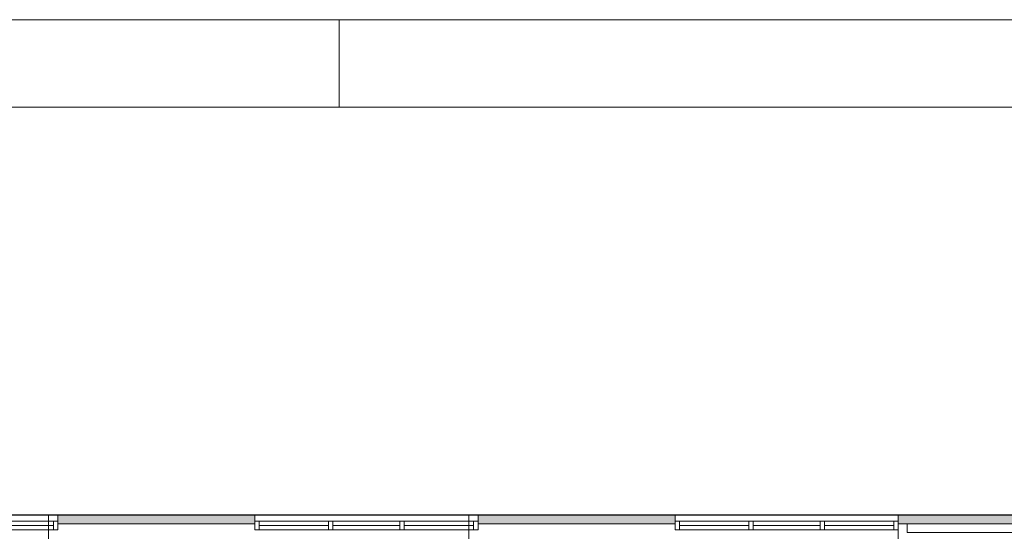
# Model space of a CAD drawing. Header units: millimetres. Extents: x 84337 to 168437, y -3060 to 56340.
# Tile 65 of 84: x 122790 to 134036, y 50499 to 56340. Entities that reach past the tile are written whole.
import ezdxf
from ezdxf.xclip import XClip

# ---------------------------------------------------------------- set-up
doc = ezdxf.new("R2010")
doc.units = ezdxf.units.MM
doc.header["$PDMODE"] = 3
doc.header["$PDSIZE"] = 1
doc.linetypes.add('DGN1', pattern=[504.6, 0, -504.6])
doc.linetypes.add('DGN4', pattern=[1345.6, 672.8, -336.4, 0, -336.4])
for name, color, linetype in [('1', 7, 'Continuous'), ('16', 7, 'Continuous'), ('30', 7, 'Continuous'), ('32', 7, 'Continuous'), ('56', 7, 'Continuous'), ('58', 7, 'Continuous'), ('62', 7, 'Continuous')]:
    doc.layers.add(name, color=color, linetype=linetype)
doc.styles.add('dgn003', font='dgn003.shx')
doc.styles.get("Standard").update_dxf_attribs({"font": 'arial.ttf'})
doc.dimstyles.get("Standard").update_dxf_attribs({"dimtxt": 0.18, "dimasz": 0.18, "dimexe": 0.18, "dimexo": 0.0625, "dimgap": 0.09, "dimtad": 0, "dimtih": 1, "dimtoh": 1, "dimdec": 4, "dimzin": 0, "dimdsep": 46, "dimtxsty": 'Standard', "dimcen": 0.09, "dimadec": 0, "dimazin": 0, "dimtfac": 1, "dimtdec": 4, "dimtofl": 0, "dimtmove": 0, "dimatfit": 3, "dimfxl": 1, "dimtolj": 1, "dimtzin": 0, "dimarcsym": 0})

# ---------------------------------------------------------------- blocks, each defined once
blk = doc.blocks.new('_DotSmall')
at = {"color": 0, "linetype": 'ByBlock', "const_width": 0.5}
blk.add_lwpolyline([(-0.0625, 0, 1), (0.0625, 0, 1)], format="xyb", close=True, dxfattribs=at)
blk = doc.blocks.new('*D7941')
at = {"layer": '58', "color": 3, "linetype": 'Continuous', "lineweight": 0, "transparency": 16777216}
blk.add_line((30605, 50908), (33155, 50908), dxfattribs=at)
at = {"layer": 'Defpoints', "color": 0, "linetype": 'Continuous', "transparency": 16777216}
for p in [(33155, 50908), (30605, 48908), (33155, 48908)]:
    blk.add_point(p, dxfattribs=at)
at = {"layer": '58', "color": 3, "linetype": 'Continuous', "lineweight": 0, "transparency": 16777216, "xscale": 1080, "yscale": 1080, "zscale": 1080, "rotation": 180}
blk.add_blockref('_DotSmall', (30605, 50908), dxfattribs=at)
at = {"layer": '58', "color": 3, "linetype": 'Continuous', "lineweight": 0, "transparency": 16777216, "xscale": 1080, "yscale": 1080, "zscale": 1080}
blk.add_blockref('_DotSmall', (33155, 50908), dxfattribs=at)
at = {"layer": '58', "color": 3, "linetype": 'Continuous', "lineweight": 0, "transparency": 16777216, "insert": (31880, 51110), "char_height": 200, "attachment_point": 5, "style": 'dgn003'}
blk.add_mtext('\\A1;2550', dxfattribs=at)
blk = doc.blocks.new('*D7943')
at = {"layer": '58', "color": 3, "linetype": 'Continuous', "lineweight": 0, "transparency": 16777216}
blk.add_line((35405, 50908), (37955, 50908), dxfattribs=at)
at = {"layer": 'Defpoints', "color": 0, "linetype": 'Continuous', "transparency": 16777216}
for p in [(37955, 50908), (35405, 48908), (37955, 48908)]:
    blk.add_point(p, dxfattribs=at)
at = {"layer": '58', "color": 3, "linetype": 'Continuous', "lineweight": 0, "transparency": 16777216, "xscale": 1080, "yscale": 1080, "zscale": 1080, "rotation": 180}
blk.add_blockref('_DotSmall', (35405, 50908), dxfattribs=at)
at = {"layer": '58', "color": 3, "linetype": 'Continuous', "lineweight": 0, "transparency": 16777216, "xscale": 1080, "yscale": 1080, "zscale": 1080}
blk.add_blockref('_DotSmall', (37955, 50908), dxfattribs=at)
at = {"layer": '58', "color": 3, "linetype": 'Continuous', "lineweight": 0, "transparency": 16777216, "insert": (36680, 51110), "char_height": 200, "attachment_point": 5, "style": 'dgn003'}
blk.add_mtext('\\A1;2550', dxfattribs=at)
blk = doc.blocks.new('*D7944')
at = {"layer": '58', "color": 3, "linetype": 'Continuous', "lineweight": 0, "transparency": 16777216}
blk.add_line((35405, 50908), (33155, 50908), dxfattribs=at)
at = {"layer": 'Defpoints', "color": 0, "linetype": 'Continuous', "transparency": 16777216}
for p in [(33155, 50908), (33155, 48908), (35405, 48908)]:
    blk.add_point(p, dxfattribs=at)
at = {"layer": '58', "color": 3, "linetype": 'Continuous', "lineweight": 0, "transparency": 16777216, "xscale": 1080, "yscale": 1080, "zscale": 1080, "rotation": 180}
blk.add_blockref('_DotSmall', (33155, 50908), dxfattribs=at)
at = {"layer": '58', "color": 3, "linetype": 'Continuous', "lineweight": 0, "transparency": 16777216, "xscale": 1080, "yscale": 1080, "zscale": 1080}
blk.add_blockref('_DotSmall', (35405, 50908), dxfattribs=at)
at = {"layer": '58', "color": 3, "linetype": 'Continuous', "lineweight": 0, "transparency": 16777216, "insert": (34280, 51110), "char_height": 200, "attachment_point": 5, "style": 'dgn003'}
blk.add_mtext('\\A1;2250', dxfattribs=at)
blk = doc.blocks.new('*D7945')
at = {"layer": '58', "color": 3, "linetype": 'Continuous', "lineweight": 0, "transparency": 16777216}
blk.add_line((40205, 50908), (42755, 50908), dxfattribs=at)
at = {"layer": 'Defpoints', "color": 0, "linetype": 'Continuous', "transparency": 16777216}
for p in [(42755, 50908), (40205, 48908), (42755, 48908)]:
    blk.add_point(p, dxfattribs=at)
at = {"layer": '58', "color": 3, "linetype": 'Continuous', "lineweight": 0, "transparency": 16777216, "xscale": 1080, "yscale": 1080, "zscale": 1080, "rotation": 180}
blk.add_blockref('_DotSmall', (40205, 50908), dxfattribs=at)
at = {"layer": '58', "color": 3, "linetype": 'Continuous', "lineweight": 0, "transparency": 16777216, "xscale": 1080, "yscale": 1080, "zscale": 1080}
blk.add_blockref('_DotSmall', (42755, 50908), dxfattribs=at)
at = {"layer": '58', "color": 3, "linetype": 'Continuous', "lineweight": 0, "transparency": 16777216, "insert": (41480, 51110), "char_height": 200, "attachment_point": 5, "style": 'dgn003'}
blk.add_mtext('\\A1;2550', dxfattribs=at)
blk = doc.blocks.new('*D7946')
at = {"layer": '58', "color": 3, "linetype": 'Continuous', "lineweight": 0, "transparency": 16777216}
blk.add_line((40205, 50908), (37955, 50908), dxfattribs=at)
at = {"layer": 'Defpoints', "color": 0, "linetype": 'Continuous', "transparency": 16777216}
for p in [(37955, 50908), (37955, 48908), (40205, 48908)]:
    blk.add_point(p, dxfattribs=at)
at = {"layer": '58', "color": 3, "linetype": 'Continuous', "lineweight": 0, "transparency": 16777216, "xscale": 1080, "yscale": 1080, "zscale": 1080, "rotation": 180}
blk.add_blockref('_DotSmall', (37955, 50908), dxfattribs=at)
at = {"layer": '58', "color": 3, "linetype": 'Continuous', "lineweight": 0, "transparency": 16777216, "xscale": 1080, "yscale": 1080, "zscale": 1080}
blk.add_blockref('_DotSmall', (40205, 50908), dxfattribs=at)
at = {"layer": '58', "color": 3, "linetype": 'Continuous', "lineweight": 0, "transparency": 16777216, "insert": (39080, 51110), "char_height": 200, "attachment_point": 5, "style": 'dgn003'}
blk.add_mtext('\\A1;2250', dxfattribs=at)
blk = doc.blocks.new('*D7948')
at = {"layer": '58', "color": 3, "linetype": 'Continuous', "lineweight": 0, "transparency": 16777216}
blk.add_line((45005, 50908), (42755, 50908), dxfattribs=at)
at = {"layer": 'Defpoints', "color": 0, "linetype": 'Continuous', "transparency": 16777216}
for p in [(42755, 50908), (42755, 48908), (45005, 48908)]:
    blk.add_point(p, dxfattribs=at)
at = {"layer": '58', "color": 3, "linetype": 'Continuous', "lineweight": 0, "transparency": 16777216, "xscale": 1080, "yscale": 1080, "zscale": 1080, "rotation": 180}
blk.add_blockref('_DotSmall', (42755, 50908), dxfattribs=at)
at = {"layer": '58', "color": 3, "linetype": 'Continuous', "lineweight": 0, "transparency": 16777216, "xscale": 1080, "yscale": 1080, "zscale": 1080}
blk.add_blockref('_DotSmall', (45005, 50908), dxfattribs=at)
at = {"layer": '58', "color": 3, "linetype": 'Continuous', "lineweight": 0, "transparency": 16777216, "insert": (43880, 51110), "char_height": 200, "attachment_point": 5, "style": 'dgn003'}
blk.add_mtext('\\A1;2250', dxfattribs=at)
blk = doc.blocks.new('A1')
at = {"layer": '1', "color": 1, "linetype": 'Continuous', "lineweight": 0}
for p, q in [((84100, 59400), (0, 59400)), ((42100, 58400), (42100, 59400))]:
    blk.add_line(p, q, dxfattribs=at)
at = {"layer": '1', "color": 5, "linetype": 'Continuous', "lineweight": 0, "flags": 128}
blk.add_lwpolyline([(1000, 1000), (83100, 1000), (83100, 58400), (1000, 58400), (1000, 1000)], dxfattribs=at)
blk = doc.blocks.new('AnonymousCell52')
at = {"color": 1, "linetype": 'Continuous', "lineweight": 0}
blk.add_blockref('A1', (-42050, -29700), dxfattribs=at)
blk = doc.blocks.new('50E03_329_B02 - Default')
at = {"layer": '16'}
for points in [[(35404.76, 48807.77), (33154.76, 48807.77), (33154.76, 48907.77), (35404.76, 48907.77)], [(40204.76, 48807.77), (37954.76, 48807.77), (37954.76, 48907.77), (40204.76, 48907.77)]]:
    blk.add_hatch(color=7, dxfattribs=at).paths.add_polyline_path(points)
at = {"layer": '62'}
blk.add_hatch(color=7, dxfattribs=at).paths.add_polyline_path([(45004.76, 48807.77), (42754.76, 48807.77), (42754.76, 48907.77), (45004.76, 48907.77)])
at = {"layer": '16', "color": 92, "linetype": 'Continuous', "lineweight": 0, "true_color": 0x00e100, "flags": 128}
for points in [[(35404.76, 48807.77), (33154.76, 48807.77), (33154.76, 48907.77), (35404.76, 48907.77), (35404.76, 48807.77)], [(40204.76, 48807.77), (37954.76, 48807.77), (37954.76, 48907.77), (40204.76, 48907.77), (40204.76, 48807.77)], [(45004.76, 48607.77), (42754.76, 48607.77), (42754.76, 48907.77), (45004.76, 48907.77), (45004.76, 48607.77)], [(44904.76, 48707.77), (42854.76, 48707.77), (42854.76, 48807.77), (44904.76, 48807.77), (44904.76, 48707.77)]]:
    blk.add_lwpolyline(points, dxfattribs=at)
at = {"layer": '16', "color": 7, "linetype": 'Continuous', "lineweight": 0, "flags": 128}
for points in [[(35404.76, 48807.77), (33154.76, 48807.77), (33154.76, 48907.77), (35404.76, 48907.77), (35404.76, 48807.77)], [(40204.76, 48807.77), (37954.76, 48807.77), (37954.76, 48907.77), (40204.76, 48907.77), (40204.76, 48807.77)]]:
    blk.add_lwpolyline(points, dxfattribs=at)
at = {"layer": '30', "color": 3, "linetype": 'Continuous', "lineweight": 0}
for p, q in [((30604.76, 48907.77), (33154.76, 48907.77)), ((37954.76, 48907.77), (35404.76, 48907.77)), ((40204.76, 48907.77), (42754.76, 48907.77)), ((42854.76, 48707.77), (42854.76, 48807.77))]:
    blk.add_line(p, q, dxfattribs=at)
at = {"layer": '32', "color": 3, "linetype": 'Continuous', "lineweight": 0}
for p, q in [((30654.76, 48837.77), (33154.76, 48837.77)), ((37904.76, 48837.77), (35404.76, 48837.77)), ((37904.76, 48737.77), (37904.76, 48837.77)), ((40254.76, 48837.77), (42754.76, 48837.77)), ((40254.76, 48737.77), (40254.76, 48837.77)), ((33104.76, 48737.77), (30654.76, 48737.77)), ((32313.1, 48787.77), (33104.76, 48787.77)), ((36246.42, 48787.77), (35454.76, 48787.77)), ((35454.76, 48737.77), (37904.76, 48737.77)), ((37063.09, 48787.77), (36296.42, 48787.77)), ((37904.76, 48787.77), (37113.09, 48787.77)), ((40254.76, 48787.77), (41046.43, 48787.77)), ((42704.76, 48737.77), (40254.76, 48737.77)), ((41096.43, 48787.77), (41863.1, 48787.77)), ((41913.1, 48787.77), (42704.76, 48787.77))]:
    blk.add_line(p, q, dxfattribs=at)
at = {"layer": '32', "color": 3, "linetype": 'Continuous', "lineweight": 0, "flags": 128}
for points in [[(33104.76, 48837.77), (33154.76, 48837.77), (33154.76, 48737.77), (33104.76, 48737.77), (33104.76, 48837.77)], [(35454.76, 48837.77), (35404.76, 48837.77), (35404.76, 48737.77), (35454.76, 48737.77), (35454.76, 48837.77)], [(36296.42, 48837.77), (36246.42, 48837.77), (36246.42, 48737.77), (36296.42, 48737.77), (36296.42, 48837.77)], [(37113.09, 48837.77), (37063.09, 48837.77), (37063.09, 48737.77), (37113.09, 48737.77), (37113.09, 48837.77)], [(37954.76, 48837.77), (37904.76, 48837.77), (37904.76, 48737.77), (37954.76, 48737.77), (37954.76, 48837.77)], [(40204.76, 48837.77), (40254.76, 48837.77), (40254.76, 48737.77), (40204.76, 48737.77), (40204.76, 48837.77)], [(41046.43, 48837.77), (41096.43, 48837.77), (41096.43, 48737.77), (41046.43, 48737.77), (41046.43, 48837.77)], [(41863.1, 48837.77), (41913.1, 48837.77), (41913.1, 48737.77), (41863.1, 48737.77), (41863.1, 48837.77)], [(42704.76, 48837.77), (42754.76, 48837.77), (42754.76, 48737.77), (42704.76, 48737.77), (42704.76, 48837.77)]]:
    blk.add_lwpolyline(points, dxfattribs=at)
at = {"layer": '56', "color": 3, "linetype": 'DGN4', "lineweight": 0}
for p, q in [((33049.76, 50407.77), (33049.76, 1494.98)), ((37849.76, 50407.77), (37849.76, 1494.98))]:
    blk.add_line(p, q, dxfattribs=at)
at = {"layer": '58', "color": 3, "linetype": 'DGN1', "lineweight": 0}
for p, q in [((33154.76, 50907.77), (33154.76, 48907.77)), ((35404.76, 50907.77), (35404.76, 48907.77)), ((37954.76, 50907.77), (37954.76, 48907.77)), ((40204.76, 50907.77), (40204.76, 48907.77)), ((42754.76, 50907.77), (42754.76, 48907.77))]:
    blk.add_line(p, q, dxfattribs=at)
at = {"layer": '62', "color": 7, "linetype": 'Continuous', "lineweight": 0, "flags": 128}
blk.add_lwpolyline([(45004.76, 48807.77), (42754.76, 48807.77), (42754.76, 48907.77), (45004.76, 48907.77), (45004.76, 48807.77)], dxfattribs=at)
at = {"layer": '58', "color": 3, "linetype": 'Continuous', "lineweight": 0}
for base, p1, p2, picture, middle in [((33154.76, 50907.77), (30604.76, 48907.77), (33154.76, 48907.77), '*D7941', (31879.76, 51109.88)), ((33154.76, 50907.77), (35404.76, 48907.77), (33154.76, 48907.77), '*D7944', (34279.76, 51109.88)), ((37954.76, 50907.77), (35404.76, 48907.77), (37954.76, 48907.77), '*D7943', (36679.76, 51109.88)), ((37954.76, 50907.77), (40204.76, 48907.77), (37954.76, 48907.77), '*D7946', (39079.76, 51109.88)), ((42754.76, 50907.77), (40204.76, 48907.77), (42754.76, 48907.77), '*D7945', (41479.76, 51109.88)), ((42754.76, 50907.77), (45004.76, 48907.77), (42754.76, 48907.77), '*D7948', (43879.76, 51109.88))]:
    dim = blk.add_linear_dim(base=base, p1=p1, p2=p2, dimstyle='Standard', override={"dimscale": 1, "dimtxt": 200, "dimasz": 1080, "dimexe": 0, "dimexo": 0, "dimgap": 100, "dimtad": 1, "dimjust": 0, "dimtih": 0, "dimtoh": 0, "dimdec": 0, "dimlfac": 1, "dimzin": 11, "dimdsep": 46, "dimlunit": 2, "dimpost": '<>', "dimtxsty": 'dgn003', "dimblk1": 'DotSmall', "dimblk2": 'DotSmall', "dimsah": 1, "dimcen": 0, "dimse1": 1, "dimse2": 1, "dimclrd": 3, "dimclre": 3, "dimclrt": 3, "dimtol": 0, "dimtix": 1, "dimtofl": 1, "dimatfit": 3, "dimfrac": 1, "dimtolj": 1, "dimlwd": 0, "dimlwe": 0}, dxfattribs=at)
    dim.commit()
    dim.dimension.update_dxf_attribs({"geometry": picture, "text_midpoint": middle})

msp = doc.modelspace()

# ---------------------------------------------------------------- block references
at = {"color": 1, "linetype": 'Continuous', "lineweight": 0}
msp.add_blockref('AnonymousCell52', (126387.47, 26639.79), dxfattribs=at)
ref = msp.add_blockref('50E03_329_B02 - Default', (90070.43, 1776.72))
XClip(ref).set_block_clipping_path([(-1935.24, 2907.77), (50064.76, 48907.77)])

doc.saveas('drawing.dxf')
